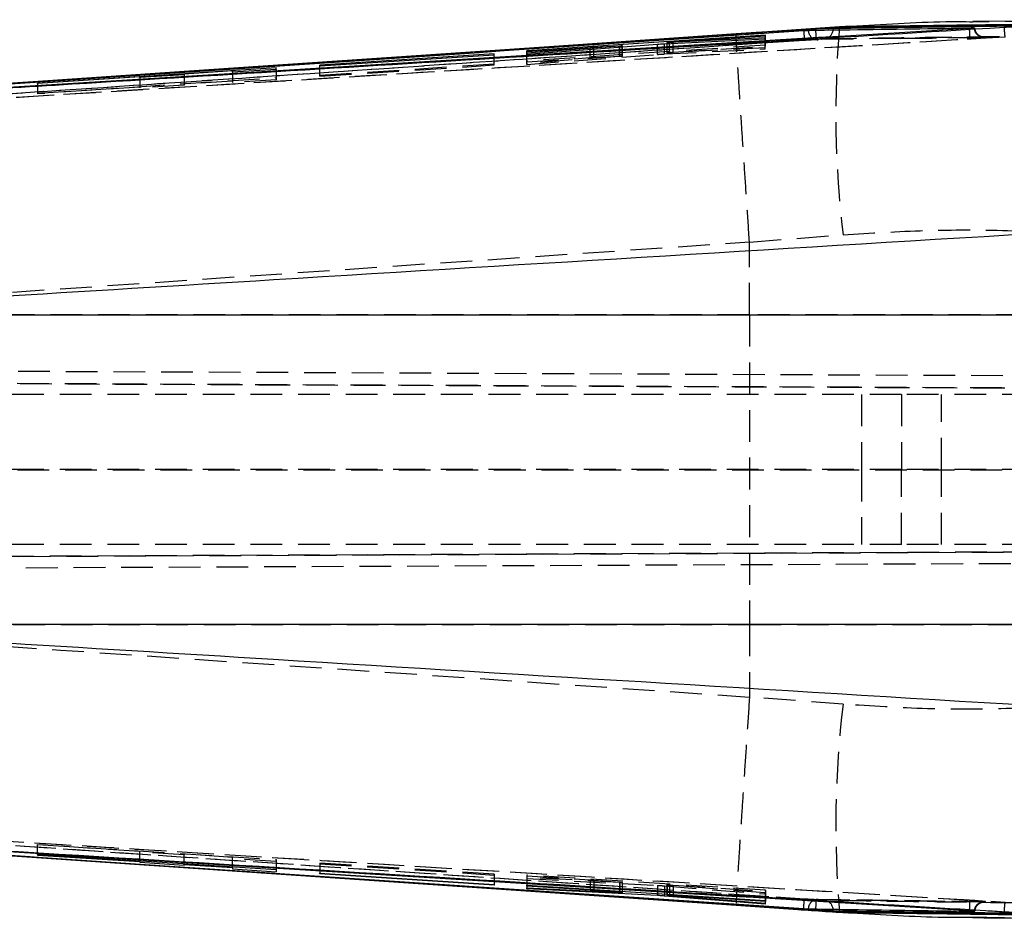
# Model space of a CAD drawing. Extents: x 30 to 387, y 19 to 288.
# Tile 8 of 12: x 267 to 307, y 135 to 171. Entities that reach past the tile are written whole.
import ezdxf

# ---------------------------------------------------------------- set-up
doc = ezdxf.new("R2010")
doc.units = 0
doc.linetypes.add('HIDDEN', pattern=[1.905, 1.27, -0.635])
doc.layers.get('0').update_dxf_attribs({"linetype": 'CONTINUOUS'})

msp = doc.modelspace()

# ---------------------------------------------------------------- linework, layer by layer
at = {"color": 7, "linetype": 'CONTINUOUS'}
for p, q in [((313.7003, 171.3979), (305.3522, 171.3206)), ((300.036, 171.1093), (295.8871, 170.8256)), ((300.0245, 171.111), (297.1455, 170.9133)), ((299.0728, 171.0338), (299.0728, 171.0248)), ((299.0728, 171.0248), (299.076, 170.9768)), ((299.7721, 171.042), (299.7688, 170.987)), ((299.7721, 171.0701), (299.7721, 171.042)), ((305.2235, 171.0405), (305.2227, 171.0402)), ((305.2235, 171.0495), (305.2235, 171.0405)), ((297.0584, 170.785), (287.5185, 170.1556)), ((293.0284, 170.4369), (297.0571, 170.6358)), ((293.1238, 170.4841), (293.1238, 170.4416)), ((297.0575, 170.6778), (293.2312, 170.4867)), ((293.3782, 170.5059), (297.0581, 170.7463)), ((297.0571, 170.6358), (297.0575, 170.6778)), ((297.0581, 170.7463), (297.0584, 170.785)), ((287.5172, 170.0205), (292.7413, 170.4185)), ((287.5176, 170.0568), (287.5172, 170.0205)), ((291.2316, 170.3414), (287.5176, 170.0568)), ((287.5176, 170.0206), (287.5176, 170.0568)), ((287.5182, 170.1231), (290.0506, 170.2885)), ((287.5185, 170.1556), (287.5182, 170.1231)), ((287.5185, 170.1231), (287.5185, 170.1556)), ((290.1996, 170.2973), (291.2427, 170.3503)), ((291.3468, 170.3123), (291.3468, 170.3529)), ((279.2438, 169.5482), (286.218, 169.9976)), ((286.2183, 170.0271), (279.2441, 169.5735)), ((286.218, 169.9976), (286.2183, 170.0271)), ((267.964, 168.862), (277.5039, 169.4895)), ((275.7501, 169.3499), (273.821, 169.2243)), ((277.5039, 169.4078), (275.7501, 169.2961)), ((275.7501, 169.2961), (275.7501, 169.3499)), ((277.5039, 169.4078), (277.5039, 169.4895)), ((279.2441, 169.5735), (279.2438, 169.5482)), ((279.2441, 169.5482), (279.2441, 169.5735)), ((267.7934, 168.9125), (253.4971, 167.9393)), ((272.0531, 169.1092), (267.964, 168.843)), ((273.821, 169.1955), (272.0531, 169.0819)), ((272.0531, 169.0819), (272.0531, 169.1092)), ((273.821, 169.2243), (273.821, 169.1955)), ((267.964, 168.843), (267.964, 168.862)), ((254.7068, 159.6017), (312.8275, 159.6017)), ((312.8275, 147.2168), (254.7068, 147.2168)), ((253.4971, 138.8792), (267.7934, 137.906)), ((261.2983, 138.3469), (295.8861, 135.9896)), ((267.7934, 137.906), (295.8871, 135.9929)), ((277.5039, 137.4101), (267.964, 138.0172)), ((267.964, 138.0172), (267.964, 137.999)), ((267.964, 137.999), (272.0531, 137.7363)), ((272.0531, 137.7363), (272.0531, 137.757)), ((272.0531, 137.7363), (272.0531, 137.709)), ((272.0531, 137.709), (273.821, 137.5939)), ((273.821, 137.6226), (273.821, 137.6445)), ((273.821, 137.5939), (273.821, 137.6226)), ((273.821, 137.6226), (275.7501, 137.4986)), ((275.7501, 137.4986), (275.7501, 137.5217)), ((275.7501, 137.4986), (275.7501, 137.4437)), ((275.7501, 137.4437), (277.5039, 137.3284)), ((277.5039, 137.4101), (277.5039, 137.3284)), ((279.2438, 137.2448), (279.2441, 137.27)), ((286.218, 136.7911), (279.2438, 137.2448)), ((279.2441, 137.27), (286.2183, 136.8207)), ((286.2183, 136.8207), (286.218, 136.7911)), ((286.218, 136.8207), (286.218, 136.7911)), ((287.5172, 136.6523), (287.5176, 136.6911)), ((292.7413, 136.3777), (287.5172, 136.6523)), ((287.5176, 136.6911), (291.2316, 136.4959)), ((287.5182, 136.7575), (287.5185, 136.7881)), ((290.0506, 136.5953), (287.5182, 136.7575)), ((287.5185, 136.7881), (297.0584, 136.1827)), ((291.2427, 136.5033), (290.1996, 136.5848)), ((291.3468, 136.4927), (291.3468, 136.5452)), ((292.7413, 136.4567), (292.7413, 136.3777)), ((297.0571, 136.0337), (293.0284, 136.3589)), ((293.1238, 136.4324), (293.1238, 136.3931)), ((293.131, 136.394), (293.1267, 136.3931)), ((293.131, 136.4319), (293.131, 136.394)), ((293.2312, 136.3823), (297.0575, 136.078)), ((297.0581, 136.1462), (293.3782, 136.3821)), ((295.8861, 135.9907), (298.3534, 135.8226)), ((295.8871, 135.9929), (300.036, 135.7092)), ((297.0575, 136.078), (297.0571, 136.0337)), ((297.0571, 136.078), (297.0571, 136.0337)), ((297.0584, 136.1827), (297.0581, 136.1462)), ((297.0581, 136.1827), (297.0581, 136.1462)), ((299.0728, 135.7937), (299.076, 135.8417)), ((299.7721, 135.7765), (299.7688, 135.8315)), ((299.0728, 135.7937), (299.0728, 135.7847)), ((299.7721, 135.7765), (299.7721, 135.7484)), ((300.0242, 135.7072), (300.036, 135.7092)), ((305.2227, 135.7783), (305.2241, 135.8039)), ((305.2227, 135.7783), (305.2235, 135.778)), ((305.2235, 135.778), (305.2235, 135.769))]:
    msp.add_line(p, q, dxfattribs=at)
at = {"color": 8, "linetype": 'CONTINUOUS'}
for p, q in [((300.0245, 171.1114), (300.036, 171.1093)), ((293.2312, 170.4469), (293.2312, 170.4867)), ((291.2316, 170.3035), (291.2316, 170.3414)), ((291.3356, 170.3114), (291.3356, 170.3508)), ((290.0506, 136.6274), (290.0506, 136.5953)), ((290.1996, 136.618), (290.1996, 136.5848)), ((291.2427, 136.5518), (291.2427, 136.5033)), ((293.0284, 136.4384), (293.0284, 136.3589)), ((293.3782, 136.4163), (293.3782, 136.3821))]:
    msp.add_line(p, q, dxfattribs=at)
at = {"color": 7, "linetype": 'HIDDEN'}
for p, q in [((300.4561, 171.1243), (300.0255, 171.1)), ((293.131, 170.0771), (293.131, 170.4857)), ((293.2312, 170.0781), (293.2312, 170.4469)), ((293.3782, 170.0973), (293.3782, 170.5059)), ((297.0571, 170.227), (297.0571, 170.6358)), ((297.0575, 170.2692), (297.0575, 170.6778)), ((297.0581, 170.3383), (297.0581, 170.7463)), ((297.0584, 170.3774), (297.0584, 170.785)), ((302.4897, 170.6462), (299.169, 170.5982)), ((302.477, 170.6418), (305.7904, 170.6862)), ((287.5182, 169.714), (287.5182, 170.1231)), ((297.0584, 170.3774), (287.5185, 169.7471)), ((287.5185, 169.7471), (287.5185, 170.1231)), ((290.0506, 169.8796), (290.0506, 170.2885)), ((290.1996, 169.8884), (290.1996, 170.2973)), ((291.2316, 169.9323), (291.2316, 170.3035)), ((291.2427, 169.9414), (291.2427, 170.3503)), ((291.3356, 169.9418), (291.3356, 170.3114)), ((291.3468, 169.9438), (291.3468, 170.3123)), ((292.7413, 170.0094), (292.7413, 170.4185)), ((293.0284, 170.0278), (293.0284, 170.4369)), ((293.0284, 170.0278), (297.0571, 170.227)), ((293.1238, 170.4416), (293.1238, 170.0755)), ((297.0575, 170.2692), (293.2312, 170.0781)), ((293.3782, 170.0973), (297.0581, 170.3383)), ((297.0571, 170.227), (297.0575, 170.2692)), ((297.0581, 170.3383), (297.0584, 170.3774)), ((286.218, 169.5877), (286.218, 169.9976)), ((286.2183, 169.6178), (286.2183, 170.0271)), ((287.5172, 169.6102), (287.5172, 170.0205)), ((287.5172, 169.6102), (292.7413, 170.0094)), ((287.5176, 169.6468), (287.5176, 170.0206)), ((291.2316, 169.9323), (287.5176, 169.6468)), ((287.5182, 169.714), (290.0506, 169.8796)), ((287.5185, 169.7471), (287.5182, 169.714)), ((290.1996, 169.8884), (291.2427, 169.9414)), ((275.7501, 169.2961), (275.7501, 168.8856)), ((277.5039, 169.4078), (277.5039, 168.9972)), ((279.2438, 169.1381), (286.218, 169.5877)), ((279.2438, 169.1381), (279.2438, 169.5482)), ((286.2183, 169.6178), (279.2441, 169.1638)), ((279.2441, 169.1638), (279.2441, 169.5482)), ((286.218, 169.5877), (286.2183, 169.6178)), ((287.5176, 169.6468), (287.5172, 169.6102)), ((267.964, 168.4536), (277.5039, 169.0805)), ((272.0531, 169.0819), (272.0531, 168.6721)), ((273.821, 169.1955), (273.821, 168.7855)), ((275.7501, 168.9404), (273.821, 168.8149)), ((277.5039, 168.9972), (275.7501, 168.8856)), ((279.2441, 169.1638), (279.2438, 169.1381)), ((267.964, 168.843), (267.964, 168.4341)), ((272.0531, 168.6999), (267.964, 168.4341)), ((273.821, 168.7855), (272.0531, 168.6721)), ((296.4239, 162.5047), (300.1674, 162.7944)), ((296.4217, 159.6017), (296.4239, 162.5047)), ((296.4235, 162.5154), (296.4239, 162.5047)), ((296.4217, 159.6017), (253.6556, 159.6017)), ((313.274, 159.6017), (296.4217, 159.6017)), ((238.6132, 157.4703), (325.4498, 157.0914)), ((238.6908, 156.9699), (342.0113, 156.5191)), ((325.5628, 156.5909), (238.6934, 156.9699)), ((302.5058, 156.4093), (242.2337, 156.4093)), ((300.9058, 156.4093), (300.9058, 153.4093)), ((302.5058, 156.4093), (302.5058, 153.4093)), ((313.5058, 156.4093), (302.5058, 156.4093)), ((304.1058, 153.4093), (304.1058, 156.4093)), ((238.5843, 153.4092), (325.5628, 153.396)), ((302.5058, 153.4093), (242.2337, 153.4093)), ((300.9058, 153.4093), (300.9058, 150.4093)), ((302.5058, 150.4093), (302.5058, 153.4093)), ((313.5058, 153.4093), (302.5058, 153.4093)), ((304.1058, 150.4093), (304.1058, 153.4093)), ((302.5058, 150.4093), (242.2337, 150.4093)), ((313.5058, 150.4093), (302.5058, 150.4093)), ((342.1124, 150.265), (238.6323, 149.8134)), ((238.6345, 149.8135), (326.0294, 150.1948)), ((325.9167, 149.7292), (238.5717, 149.3481)), ((253.6556, 147.2168), (296.4217, 147.2168)), ((296.4217, 147.2168), (313.274, 147.2168)), ((296.4217, 147.2168), (296.4239, 144.3138)), ((296.4239, 144.3138), (296.4235, 144.3031)), ((300.1674, 144.0241), (296.4239, 144.3138)), ((267.964, 138.4231), (277.5039, 137.8164)), ((267.964, 138.0172), (267.964, 138.4231)), ((272.0531, 138.1424), (267.964, 138.4049)), ((272.0531, 137.757), (272.0531, 138.1424)), ((273.821, 138), (272.0531, 138.1151)), ((275.7501, 137.9049), (273.821, 138.0288)), ((273.821, 137.6445), (273.821, 138.0288)), ((275.7501, 137.5217), (275.7501, 137.9049)), ((277.5039, 137.7347), (275.7501, 137.85)), ((277.5039, 137.8164), (277.5039, 137.4101)), ((279.2441, 137.6765), (279.2438, 137.6512)), ((279.2438, 137.6512), (286.218, 137.1979)), ((279.2438, 137.6512), (279.2438, 137.2448)), ((286.2183, 137.2274), (279.2441, 137.6765)), ((279.2441, 137.6765), (279.2441, 137.27)), ((286.218, 137.1979), (286.2183, 137.2274)), ((286.218, 137.1979), (286.218, 136.8207)), ((286.2183, 137.2274), (286.2183, 136.8207)), ((287.5176, 137.0979), (287.5172, 137.0589)), ((287.5172, 137.0589), (292.7413, 136.7847)), ((287.5172, 137.0589), (287.5172, 136.6523)), ((291.2316, 136.9029), (287.5176, 137.0979)), ((287.5176, 137.0979), (287.5176, 136.6911)), ((287.5185, 137.1947), (287.5182, 137.1642)), ((287.5182, 137.1642), (290.0506, 137.0021)), ((287.5182, 137.1642), (287.5182, 136.7575)), ((297.0584, 136.5897), (287.5185, 137.1947)), ((287.5185, 137.1947), (287.5185, 136.7881)), ((290.0506, 137.0021), (290.0506, 136.6274)), ((290.1996, 136.9917), (291.2427, 136.9103)), ((290.1996, 136.9917), (290.1996, 136.618)), ((291.2316, 136.9029), (291.2316, 136.4959)), ((291.2427, 136.9103), (291.2427, 136.5518)), ((291.3356, 136.8989), (291.3356, 136.4919)), ((291.3468, 136.5452), (291.3468, 136.8998)), ((292.7413, 136.7847), (292.7413, 136.4567)), ((293.0284, 136.766), (297.0571, 136.4407)), ((293.0284, 136.766), (293.0284, 136.4384)), ((293.1238, 136.8002), (293.1238, 136.4324)), ((293.131, 136.8011), (293.131, 136.4319)), ((297.0575, 136.4852), (293.2312, 136.7893)), ((293.2312, 136.7893), (293.2312, 136.3823)), ((293.3782, 136.7891), (297.0581, 136.5534)), ((293.3782, 136.7891), (293.3782, 136.4163)), ((297.0571, 136.4407), (297.0575, 136.4852)), ((297.0571, 136.4407), (297.0571, 136.078)), ((297.0575, 136.4852), (297.0575, 136.078)), ((297.0581, 136.5534), (297.0584, 136.5897)), ((297.0581, 136.5534), (297.0581, 136.1827)), ((297.0584, 136.5897), (297.0584, 136.1827)), ((305.7903, 136.1296), (299.1484, 136.2225)), ((300.0254, 135.7233), (300.4843, 135.6937))]:
    msp.add_line(p, q, dxfattribs=at)
at = {"color": 7, "linetype": 'CONTINUOUS', "flags": 128}
for points in [[(299.0728, 171.0338), (274.0197, 169.3353), (267.7934, 168.9125)], [(295.8862, 170.8282), (288.7961, 170.3444), (261.312, 168.4733)], [(295.8871, 170.8256), (277.6599, 169.5841), (267.7934, 168.9125)], [(253.4971, 138.8792), (283.4061, 136.853), (299.0728, 135.7937)], [(299.0728, 135.7847), (274.0197, 137.4832), (267.7934, 137.906)]]:
    msp.add_lwpolyline(points, dxfattribs=at)
at = {"color": 7, "linetype": 'HIDDEN', "flags": 128}
for points in [[(253.6556, 159.6017), (268.8807, 160.638), (296.4235, 162.5154)], [(296.4235, 144.3031), (268.8807, 146.1805), (253.6556, 147.2168)]]:
    msp.add_lwpolyline(points, dxfattribs=at)
at = {"color": 7, "linetype": 'HIDDEN'}
for centre, radius, start, end in [((299.158, 170.9812), 0.3832, 181.18125, 271.64299), ((271.3046, 169.0308), 27.8395, 3.27204, 4.00819), ((299.3839, 171.0206), 0.3864, 277.00574, 355.00856), ((340.1903, 167.6418), 40.3155, 175.06293, 186.90578), ((340.2362, 139.1747), 40.3613, 173.09913, 184.92846), ((299.1582, 135.837), 0.3835, 88.32009, 178.78317), ((272.2512, 137.7241), 26.8908, 355.98597, 356.74809), ((299.3839, 135.798), 0.3863, 4.97584, 82.98236)]:
    msp.add_arc(centre, radius, start, end, dxfattribs=at)
at = {"color": 7, "linetype": 'CONTINUOUS'}
for points, knots in [([(305.3521, 171.3034), (304.9919, 171.3066), (303.3755, 171.3211), (301.5951, 171.1799), (300.1838, 171.116), (300.036, 171.1093)], [0, 0, 0, 0, 0.20429201, 0.91668896, 1, 1, 1, 1]), ([(249.9472, 167.693), (250.1198, 167.7046), (251.3726, 167.789), (256.9463, 168.1644), (272.9883, 169.2442), (287.9503, 170.2491), (298.5914, 170.9638)], [0, 0, 0, 0, 0.0106438, 0.0772634, 0.343742, 1, 1, 1, 1]), ([(305.2235, 171.0495), (296.0166, 170.4853), (277.6028, 169.357), (259.1899, 168.2172), (249.9834, 167.6473)], [0, 0, 0, 0, 0.5000001, 1, 1, 1, 1]), ([(305.2227, 171.0402), (296.0079, 170.4768), (277.5944, 169.3508), (259.1817, 168.2137), (249.9834, 167.6457)], [0, 0, 0, 0, 0.5004367, 1, 1, 1, 1]), ([(299.0728, 171.0248), (293.8506, 170.6718), (278.6585, 169.645), (263.4668, 168.6152), (253.4971, 167.9393)], [0, 0, 0, 0, 0.3437488, 1, 1, 1, 1]), ([(254.5329, 167.9183), (254.7681, 167.9328), (256.0832, 168.0136), (261.0205, 168.3169), (278.1446, 169.3671), (294.1894, 170.3432), (306.6118, 171.0989)], [0, 0, 0, 0, 0.0135521, 0.075758, 0.2844189, 1, 1, 1, 1]), ([(297.1455, 170.9133), (296.9948, 170.9029), (296.5752, 170.874), (296.1553, 170.8458), (295.8862, 170.8277)], [0, 0, 0, 0, 0.359125, 1, 1, 1, 1]), ([(298.5914, 170.9638), (298.6132, 170.9652), (298.6585, 170.9682), (298.7191, 170.9714), (298.7567, 170.973), (298.771, 170.9733), (298.7749, 170.9733)], [0, 0, 0, 0, 0.28511417, 0.59080829, 0.88954309, 1, 1, 1, 1]), ([(298.7749, 170.9733), (298.8751, 170.9749), (299.4301, 170.9834), (301.6439, 171.0168), (303.7576, 171.0455), (305.4165, 171.068)], [0, 0, 0, 0, 0.0452791, 0.2506896, 1, 1, 1, 1]), ([(299.7721, 171.0701), (299.7277, 171.0689), (299.639, 171.0667), (299.4209, 171.0557), (299.2222, 171.0437), (299.1042, 171.0359), (299.0728, 171.0338)], [0, 0, 0, 0, 0.2972008, 0.5943958, 0.8918208, 1, 1, 1, 1]), ([(299.7721, 171.042), (299.7721, 171.042), (299.7313, 171.042), (299.6373, 171.0401), (299.4213, 171.0352), (299.222, 171.0295), (299.1041, 171.0258), (299.0728, 171.0248)], [0, 0, 0, 0, 0.0000725, 0.2973463, 0.594796, 0.8924497, 1, 1, 1, 1]), ([(307.3429, 171.1693), (306.0811, 171.1539), (303.5574, 171.1231), (301.0338, 171.0877), (299.7721, 171.0701)], [0, 0, 0, 0, 0.5, 1, 1, 1, 1]), ([(308.581, 171.2198), (307.3717, 171.2054), (304.9123, 171.1761), (302.0636, 171.1382), (300.4239, 171.1148), (300.036, 171.1093)], [0, 0, 0, 0, 0.42481187, 0.8639418, 1, 1, 1, 1]), ([(305.2925, 171.054), (305.2898, 171.0534), (305.2676, 171.0489), (305.2441, 171.0444), (305.2235, 171.0405)], [0, 0, 0, 0, 0.1203917, 1, 1, 1, 1]), ([(305.2925, 171.054), (305.2913, 171.0539), (305.2692, 171.0524), (305.2458, 171.0509), (305.2235, 171.0495)], [0, 0, 0, 0, 0.0511071, 1, 1, 1, 1]), ([(305.4165, 171.068), (305.4232, 171.068), (305.4378, 171.0679), (305.4323, 171.066), (305.4042, 171.0628), (305.3568, 171.0586), (305.314, 171.0555), (305.2925, 171.054)], [0, 0, 0, 0, 0.1822463, 0.3920829, 0.5935337, 0.7952832, 1, 1, 1, 1]), ([(306.6118, 171.0989), (306.7129, 171.1054), (306.8155, 171.1119), (306.9104, 171.1186), (306.9119, 171.1187)], [0, 0, 0, 0, 0.9846256, 1, 1, 1, 1]), ([(293.2312, 170.4867), (293.2094, 170.4857), (293.166, 170.4837), (293.1295, 170.4829), (293.1201, 170.4838), (293.1281, 170.4852), (293.131, 170.4857)], [0, 0, 0, 0, 0.2826069, 0.5652364, 0.8471505, 1, 1, 1, 1]), ([(293.131, 170.4857), (293.1404, 170.4869), (293.1593, 170.4892), (293.2198, 170.4945), (293.295, 170.5003), (293.3509, 170.504), (293.3782, 170.5059)], [0, 0, 0, 0, 0.2526676, 0.5052711, 0.7585422, 1, 1, 1, 1]), ([(295.8865, 170.8229), (295.8864, 170.8249), (295.8863, 170.8307), (295.8867, 170.8276), (295.8871, 170.8256)], [0, 0, 0, 0, 0.3403319, 1, 1, 1, 1]), ([(290.0506, 170.2885), (290.0792, 170.2903), (290.1328, 170.2937), (290.1784, 170.2962), (290.1996, 170.2973)], [0, 0, 0, 0, 0.5355885, 1, 1, 1, 1]), ([(291.3356, 170.3508), (291.3247, 170.3496), (291.3023, 170.347), (291.2556, 170.3433), (291.2316, 170.3414)], [0, 0, 0, 0, 0.4865695, 1, 1, 1, 1]), ([(291.2427, 170.3503), (291.2646, 170.3514), (291.3083, 170.3535), (291.3282, 170.3537), (291.3382, 170.3538)], [0, 0, 0, 0, 0.4999758, 1, 1, 1, 1]), ([(291.3443, 170.3529), (291.3451, 170.3528), (291.3483, 170.3525), (291.341, 170.3515), (291.3356, 170.3508)], [0, 0, 0, 0, 0.2581209, 1, 1, 1, 1]), ([(292.7413, 170.4185), (292.7668, 170.4204), (292.8177, 170.4242), (292.9053, 170.43), (292.9774, 170.4342), (293.015, 170.4362), (293.0284, 170.4369)], [0, 0, 0, 0, 0.2812611, 0.5624709, 0.8440325, 1, 1, 1, 1]), ([(308.7451, 162.9007), (298.2968, 162.2658), (280.2837, 161.1713), (262.2713, 160.0659), (254.7068, 159.6017)], [0, 0, 0, 0, 0.5800413, 1, 1, 1, 1]), ([(254.7068, 147.2168), (262.2713, 146.7526), (280.2837, 145.6472), (298.2968, 144.5527), (308.7451, 143.9178)], [0, 0, 0, 0, 0.4199587, 1, 1, 1, 1]), ([(249.9472, 139.1255), (250.1198, 139.1139), (251.3726, 139.0295), (256.9463, 138.6541), (272.9883, 137.5743), (287.9503, 136.5694), (298.5914, 135.8547)], [0, 0, 0, 0, 0.0106438, 0.0772634, 0.343742, 1, 1, 1, 1]), ([(249.9834, 139.1728), (259.1817, 138.6048), (277.5944, 137.4677), (296.0079, 136.3417), (305.2227, 135.7783)], [0, 0, 0, 0, 0.4995633, 1, 1, 1, 1]), ([(305.2235, 135.769), (296.0166, 136.3332), (277.6028, 137.4615), (259.1899, 138.6013), (249.9834, 139.1712)], [0, 0, 0, 0, 0.5000001, 1, 1, 1, 1]), ([(306.6119, 135.7196), (306.3594, 135.7349), (305.0269, 135.8158), (299.3749, 136.1591), (285.4231, 137.008), (269.3958, 137.9873), (257.6883, 138.7064), (254.5329, 138.9002)], [0, 0, 0, 0, 0.0145448, 0.0767508, 0.3255746, 0.8182257, 1, 1, 1, 1]), ([(290.1996, 136.5848), (290.1749, 136.5867), (290.1288, 136.5901), (290.0754, 136.5936), (290.0506, 136.5953)], [0, 0, 0, 0, 0.5361638, 1, 1, 1, 1]), ([(291.2316, 136.4959), (291.2544, 136.4948), (291.3013, 136.4925), (291.324, 136.4921), (291.3356, 136.4919)], [0, 0, 0, 0, 0.48586408, 1, 1, 1, 1]), ([(291.3453, 136.4927), (291.3458, 136.4928), (291.3504, 136.4931), (291.3314, 136.4955), (291.294, 136.4992), (291.2574, 136.5021), (291.2427, 136.5033)], [0, 0, 0, 0, 0.0425149, 0.4015061, 0.7611875, 1, 1, 1, 1]), ([(293.0284, 136.3589), (293.0034, 136.3609), (292.9534, 136.3647), (292.866, 136.3705), (292.7933, 136.3749), (292.7549, 136.377), (292.7413, 136.3777)], [0, 0, 0, 0, 0.2817548, 0.5635356, 0.8453001, 1, 1, 1, 1]), ([(293.125, 136.3927), (293.1306, 136.3918), (293.1418, 136.39), (293.1845, 136.386), (293.2189, 136.3833), (293.2312, 136.3823)], [0, 0, 0, 0, 0.39127297, 0.78341586, 1, 1, 1, 1]), ([(293.3782, 136.3821), (293.3494, 136.3839), (293.2919, 136.3874), (293.216, 136.3914), (293.1578, 136.3939), (293.1397, 136.394), (293.131, 136.394)], [0, 0, 0, 0, 0.2543415, 0.5087413, 0.7623489, 1, 1, 1, 1]), ([(295.8865, 135.9957), (295.8864, 135.9937), (295.8863, 135.9878), (295.8867, 135.9909), (295.8871, 135.9929)], [0, 0, 0, 0, 0.3438497, 1, 1, 1, 1]), ([(298.3534, 135.8226), (298.5383, 135.8101), (299.0959, 135.7722), (299.6522, 135.7333), (300.0241, 135.7073)], [0, 0, 0, 0, 0.3314705, 1, 1, 1, 1]), ([(298.5914, 135.8547), (298.6135, 135.8533), (298.6592, 135.8503), (298.72, 135.847), (298.7572, 135.8455), (298.7712, 135.8452), (298.7749, 135.8452)], [0, 0, 0, 0, 0.2880624, 0.5967911, 0.8955665, 1, 1, 1, 1]), ([(298.7749, 135.8452), (298.8886, 135.8434), (299.457, 135.8347), (301.6708, 135.8013), (303.771, 135.7728), (305.4165, 135.7505)], [0, 0, 0, 0, 0.0513527, 0.2567632, 1, 1, 1, 1]), ([(299.0728, 135.7937), (299.1599, 135.791), (299.334, 135.7857), (299.5641, 135.7797), (299.705, 135.7773), (299.7574, 135.7765), (299.7721, 135.7765), (299.7721, 135.7765)], [0, 0, 0, 0, 0.29777778, 0.59539207, 0.89283409, 0.99992748, 1, 1, 1, 1]), ([(299.7721, 135.7484), (299.7277, 135.7496), (299.639, 135.7518), (299.4209, 135.7628), (299.2222, 135.7748), (299.1042, 135.7826), (299.0728, 135.7847)], [0, 0, 0, 0, 0.2972008, 0.5943958, 0.8918208, 1, 1, 1, 1]), ([(307.3429, 135.6492), (306.0811, 135.6646), (303.5574, 135.6954), (301.0338, 135.7308), (299.7721, 135.7484)], [0, 0, 0, 0, 0.5, 1, 1, 1, 1]), ([(300.036, 135.7092), (300.1931, 135.702), (301.5784, 135.6388), (303.3575, 135.4997), (304.964, 135.5124), (305.3494, 135.5154)], [0, 0, 0, 0, 0.088631, 0.7813615, 1, 1, 1, 1]), ([(300.036, 135.7092), (300.4239, 135.7037), (302.0942, 135.6799), (304.9429, 135.642), (307.4022, 135.6127), (308.581, 135.5987)], [0, 0, 0, 0, 0.1360558, 0.5859232, 1, 1, 1, 1]), ([(305.2235, 135.778), (305.2441, 135.7741), (305.2676, 135.7696), (305.2898, 135.7651), (305.2925, 135.7645)], [0, 0, 0, 0, 0.8796098, 1, 1, 1, 1]), ([(305.2925, 135.7645), (305.2913, 135.7646), (305.2692, 135.7661), (305.2458, 135.7676), (305.2235, 135.769)], [0, 0, 0, 0, 0.0511071, 1, 1, 1, 1]), ([(305.4165, 135.7505), (305.4232, 135.7505), (305.4378, 135.7506), (305.4323, 135.7525), (305.4042, 135.7557), (305.3568, 135.7599), (305.314, 135.763), (305.2925, 135.7645)], [0, 0, 0, 0, 0.1822463, 0.3920829, 0.5935337, 0.7952832, 1, 1, 1, 1]), ([(305.3494, 135.4973), (306.522, 135.4848), (309.0796, 135.4575), (311.669, 135.4381), (313.0712, 135.4277)], [0, 0, 0, 0, 0.45848322, 1, 1, 1, 1]), ([(306.9119, 135.6998), (306.8917, 135.7012), (306.7956, 135.708), (306.6929, 135.7145), (306.6119, 135.7196)], [0, 0, 0, 0, 0.2104224, 1, 1, 1, 1])]:
    msp.add_open_spline(points, degree=3, knots=knots, dxfattribs=at)
at = {"color": 7, "linetype": 'HIDDEN'}
for points, knots in [([(309.8173, 171.2248), (309.3732, 171.2519), (307.8973, 171.3422), (306.3993, 171.3194), (305.3521, 171.3034)], [0, 0, 0, 0, 0.3009394, 1, 1, 1, 1]), ([(298.5914, 170.9638), (298.5948, 170.9137), (298.6019, 170.8099), (298.6112, 170.6778), (298.6181, 170.5846), (298.6192, 170.5747), (298.6198, 170.5697)], [0, 0, 0, 0, 0.2373826, 0.4915887, 0.7457958, 1, 1, 1, 1]), ([(305.2333, 170.6352), (305.2348, 170.6424), (305.2377, 170.6567), (305.2367, 170.7509), (305.2318, 170.8835), (305.2257, 170.988), (305.2227, 171.0402)], [0, 0, 0, 0, 0.249999, 0.5000012, 0.7499995, 1, 1, 1, 1]), ([(305.8103, 170.6905), (305.798, 170.69), (305.7627, 170.6886), (305.6862, 170.6999), (305.5861, 170.7447), (305.4921, 170.8372), (305.4326, 170.9505), (305.4214, 171.0318), (305.4165, 171.068)], [0, 0, 0, 0, 0.0637822, 0.1836387, 0.3984891, 0.6133487, 0.8282017, 1, 1, 1, 1]), ([(305.7823, 170.6895), (305.7912, 170.6896), (305.8091, 170.6898), (305.8109, 170.6896), (305.8021, 170.6899), (305.7783, 170.6923), (305.7278, 170.7012), (305.638, 170.7336), (305.5371, 170.8113), (305.4566, 170.9295), (305.4424, 171.0214), (305.4352, 171.0679)], [0, 0, 0, 0, 0.0770074, 0.1549578, 0.215727, 0.2558391, 0.3104926, 0.4451058, 0.6320166, 0.8139466, 1, 1, 1, 1]), ([(306.6514, 170.7049), (306.6491, 170.7099), (306.6445, 170.7198), (306.6337, 170.8129), (306.6221, 170.9451), (306.6152, 171.0489), (306.6119, 171.0989)], [0, 0, 0, 0, 0.25433103, 0.5086607, 0.76299254, 1, 1, 1, 1]), ([(248.9943, 167.227), (257.227, 167.7854), (268.7062, 168.564), (285.4077, 169.6944), (293.8765, 170.2668), (299.0987, 170.6198)], [0, 0, 0, 0, 0.49293769, 0.6873205, 1, 1, 1, 1]), ([(306.6514, 170.7049), (296.2659, 170.0724), (277.0576, 168.9025), (257.8501, 167.7211), (249.0278, 167.1784)], [0, 0, 0, 0, 0.5406799, 1, 1, 1, 1]), ([(298.6198, 170.5697), (290.5124, 170.0241), (282.3956, 169.4778), (266.1809, 168.3842), (258.0736, 167.837), (249.9756, 167.2906)], [0, 0, 0, 0, 0.5000001, 0.5005763, 1, 1, 1, 1]), ([(249.9923, 167.2404), (259.1909, 167.8085), (277.6041, 168.9456), (296.0182, 170.0717), (305.2333, 170.6352)], [0, 0, 0, 0, 0.4995614, 1, 1, 1, 1]), ([(296.4235, 162.5154), (296.3892, 163.0236), (296.3204, 164.0398), (296.2231, 165.4932), (296.1337, 166.8389), (296.0548, 168.0413), (295.9889, 169.0619), (295.9377, 169.8732), (295.9018, 170.4669), (295.8924, 170.6537), (295.8877, 170.7471)], [0, 0, 0, 0, 0.1249978, 0.2499955, 0.3749931, 0.4999907, 0.6249908, 0.749991, 0.8749955, 1, 1, 1, 1]), ([(299.169, 170.5982), (299.1339, 170.5972), (299.0638, 170.5954), (298.8919, 170.5867), (298.736, 170.5774), (298.6438, 170.5713), (298.6198, 170.5697)], [0, 0, 0, 0, 0.29822, 0.5964239, 0.8947636, 1, 1, 1, 1]), ([(299.0987, 170.6198), (299.1136, 170.6208), (299.1696, 170.6246), (299.2641, 170.6302), (299.3677, 170.6354), (299.4099, 170.6365), (299.431, 170.6371)], [0, 0, 0, 0, 0.1075543, 0.4054123, 0.703176, 1, 1, 1, 1]), ([(299.431, 170.6371), (300.6923, 170.6551), (303.2148, 170.6911), (305.7376, 170.7226), (306.9988, 170.7384)], [0, 0, 0, 0, 0.5000428, 1, 1, 1, 1]), ([(305.8103, 170.6905), (305.6966, 170.689), (304.5897, 170.6748), (303.4829, 170.6597), (302.4897, 170.6462)], [0, 0, 0, 0, 0.1026883, 1, 1, 1, 1]), ([(305.2333, 170.6352), (305.2963, 170.6391), (305.4281, 170.6475), (305.6109, 170.6608), (305.7591, 170.6733), (305.8498, 170.6832), (305.8794, 170.69), (305.8341, 170.6903), (305.8103, 170.6905)], [0, 0, 0, 0, 0.1522462, 0.3186996, 0.4831356, 0.6494622, 0.8157817, 1, 1, 1, 1]), ([(293.2312, 170.0781), (293.2094, 170.0771), (293.166, 170.075), (293.1295, 170.0743), (293.1201, 170.0752), (293.1281, 170.0766), (293.131, 170.0771)], [0, 0, 0, 0, 0.2826055, 0.5652229, 0.8471375, 1, 1, 1, 1]), ([(293.131, 170.0771), (293.1404, 170.0783), (293.1593, 170.0807), (293.2198, 170.0859), (293.295, 170.0917), (293.3509, 170.0955), (293.3782, 170.0973)], [0, 0, 0, 0, 0.2526676, 0.5052762, 0.7585865, 1, 1, 1, 1]), ([(290.0506, 169.8796), (290.0792, 169.8814), (290.1328, 169.8849), (290.1784, 169.8873), (290.1996, 169.8884)], [0, 0, 0, 0, 0.5355897, 1, 1, 1, 1]), ([(291.3356, 169.9418), (291.3247, 169.9406), (291.3023, 169.938), (291.2556, 169.9342), (291.2316, 169.9323)], [0, 0, 0, 0, 0.486577, 1, 1, 1, 1]), ([(291.2427, 169.9414), (291.2646, 169.9424), (291.3083, 169.9445), (291.3282, 169.9447), (291.3382, 169.9448)], [0, 0, 0, 0, 0.4999803, 1, 1, 1, 1]), ([(291.3443, 169.9438), (291.3451, 169.9438), (291.3483, 169.9435), (291.341, 169.9425), (291.3356, 169.9418)], [0, 0, 0, 0, 0.25804627, 1, 1, 1, 1]), ([(292.7413, 170.0094), (292.7668, 170.0113), (292.8177, 170.0151), (292.9053, 170.0209), (292.9774, 170.0252), (293.015, 170.0271), (293.0284, 170.0278)], [0, 0, 0, 0, 0.2812629, 0.562474, 0.8440363, 1, 1, 1, 1]), ([(300.1674, 162.7944), (301.2651, 162.8643), (303.4606, 163.0042), (306.7677, 162.992), (310.0737, 162.8165), (312.2465, 162.5298), (313.333, 162.3864)], [0, 0, 0, 0, 0.24709327, 0.49417379, 0.74708885, 1, 1, 1, 1]), ([(296.4217, 159.6017), (296.4205, 157.5454), (296.4181, 153.4172), (296.4205, 149.2889), (296.4217, 147.2168)], [0, 0, 0, 0, 0.4980936, 1, 1, 1, 1]), ([(296.4235, 144.3031), (296.3896, 143.8021), (296.3209, 142.7855), (296.224, 141.339), (296.1341, 139.9848), (296.0555, 138.7883), (295.9891, 137.7596), (295.9382, 136.9527), (295.9019, 136.3524), (295.8925, 136.1659), (295.8877, 136.0714)], [0, 0, 0, 0, 0.1232112, 0.2499955, 0.3732066, 0.4999907, 0.6232044, 0.749991, 0.8732089, 1, 1, 1, 1]), ([(313.333, 144.4321), (312.272, 144.2916), (310.1502, 144.0107), (306.8718, 143.8295), (303.5392, 143.8104), (301.2913, 143.9529), (300.1674, 144.0241)], [0, 0, 0, 0, 0.2470169, 0.4940389, 0.7470126, 1, 1, 1, 1]), ([(299.0987, 136.1987), (290.6299, 136.7712), (275.0192, 137.8267), (258.3179, 138.9588), (250.0852, 139.5175), (248.9943, 139.5915)], [0, 0, 0, 0, 0.5070622, 0.9346841, 1, 1, 1, 1]), ([(249.0277, 139.6401), (259.4128, 139.0015), (278.6203, 137.8204), (297.8287, 136.6508), (306.6515, 136.1135)], [0, 0, 0, 0, 0.5406791, 1, 1, 1, 1]), ([(249.9756, 139.5279), (258.0829, 138.9807), (274.2975, 137.8861), (290.5124, 136.7946), (298.6198, 136.2488)], [0, 0, 0, 0, 0.49999993, 1, 1, 1, 1]), ([(305.2333, 136.1833), (296.0182, 136.7468), (277.6041, 137.8729), (259.1909, 139.01), (249.9923, 139.5781)], [0, 0, 0, 0, 0.5004386, 1, 1, 1, 1]), ([(290.0506, 137.0021), (290.0793, 137.0002), (290.1328, 136.9967), (290.1784, 136.9933), (290.1996, 136.9917)], [0, 0, 0, 0, 0.5361233, 1, 1, 1, 1]), ([(291.3356, 136.8989), (291.3248, 136.899), (291.3024, 136.8994), (291.2557, 136.9017), (291.2316, 136.9029)], [0, 0, 0, 0, 0.48554, 1, 1, 1, 1]), ([(291.2427, 136.9103), (291.2643, 136.9085), (291.3074, 136.905), (291.3426, 136.9012), (291.3508, 136.8991), (291.3399, 136.8989), (291.3356, 136.8989)], [0, 0, 0, 0, 0.2748227, 0.5497172, 0.8237289, 1, 1, 1, 1]), ([(292.7413, 136.7847), (292.7667, 136.7833), (292.8176, 136.7806), (292.905, 136.775), (292.9772, 136.77), (293.0149, 136.767), (293.0284, 136.766)], [0, 0, 0, 0, 0.2806313, 0.5611996, 0.8425263, 1, 1, 1, 1]), ([(293.2312, 136.7893), (293.2094, 136.7911), (293.1659, 136.7946), (293.1294, 136.7986), (293.1201, 136.8006), (293.1282, 136.8009), (293.131, 136.8011)], [0, 0, 0, 0, 0.2834644, 0.5669487, 0.8495485, 1, 1, 1, 1]), ([(293.131, 136.8011), (293.1404, 136.801), (293.1593, 136.8009), (293.2195, 136.7982), (293.2947, 136.7943), (293.3507, 136.7908), (293.3782, 136.7891)], [0, 0, 0, 0, 0.2521256, 0.5042015, 0.7567671, 1, 1, 1, 1]), ([(298.5914, 135.8547), (298.5948, 135.9048), (298.6019, 136.0086), (298.6112, 136.1407), (298.6181, 136.2339), (298.6192, 136.2438), (298.6198, 136.2488)], [0, 0, 0, 0, 0.2373826, 0.4915887, 0.7457958, 1, 1, 1, 1]), ([(298.6198, 136.2488), (298.6438, 136.2472), (298.736, 136.2411), (298.8919, 136.2318), (299.0642, 136.2231), (299.1343, 136.2212), (299.1695, 136.2203)], [0, 0, 0, 0, 0.1050636, 0.4029135, 0.7006277, 1, 1, 1, 1]), ([(299.4311, 136.1814), (299.4244, 136.1815), (299.3989, 136.182), (299.3323, 136.1847), (299.2227, 136.1906), (299.14, 136.196), (299.0987, 136.1987)], [0, 0, 0, 0, 0.1072258, 0.4047494, 0.7023123, 1, 1, 1, 1]), ([(299.1695, 136.2203), (300.2762, 136.204), (302.4897, 136.1714), (304.7034, 136.1425), (305.8103, 136.128)], [0, 0, 0, 0, 0.4999839, 1, 1, 1, 1]), ([(306.9995, 136.0801), (305.738, 136.0959), (303.2151, 136.1273), (300.6925, 136.1634), (299.4311, 136.1814)], [0, 0, 0, 0, 0.500012, 1, 1, 1, 1]), ([(305.2241, 135.8039), (305.2266, 135.8473), (305.2321, 135.9428), (305.2367, 136.0675), (305.2377, 136.1618), (305.2348, 136.1762), (305.2333, 136.1833)], [0, 0, 0, 0, 0.2172025, 0.4781334, 0.7390684, 1, 1, 1, 1]), ([(305.8103, 136.128), (305.8133, 136.128), (305.8437, 136.1277), (305.8753, 136.129), (305.8507, 136.1353), (305.7589, 136.1452), (305.611, 136.1577), (305.4281, 136.171), (305.2963, 136.1794), (305.2333, 136.1833)], [0, 0, 0, 0, 0.0182711, 0.1844524, 0.3507242, 0.5170031, 0.6813919, 0.8477975, 1, 1, 1, 1]), ([(305.4165, 135.7505), (305.4214, 135.7867), (305.4326, 135.868), (305.4921, 135.9813), (305.5861, 136.0738), (305.6862, 136.1186), (305.7627, 136.1299), (305.798, 136.1285), (305.8103, 136.128)], [0, 0, 0, 0, 0.1717983, 0.3866513, 0.6015109, 0.8163613, 0.9362178, 1, 1, 1, 1]), ([(305.4369, 135.7503), (305.4434, 135.7971), (305.4554, 135.8845), (305.5236, 135.9879), (305.5996, 136.0573), (305.6739, 136.0983), (305.7359, 136.1187), (305.7779, 136.1262), (305.7981, 136.1282), (305.8077, 136.1288), (305.8104, 136.1289), (305.8046, 136.1287), (305.7898, 136.1289), (305.7828, 136.1289)], [0, 0, 0, 0, 0.18333617, 0.34237923, 0.47423375, 0.58538542, 0.6745003, 0.73379798, 0.7704719, 0.80570312, 0.853491, 0.93091051, 1, 1, 1, 1]), ([(306.6119, 135.7196), (306.6152, 135.7696), (306.6221, 135.8734), (306.6337, 136.0056), (306.6445, 136.0987), (306.6492, 136.1086), (306.6515, 136.1135)], [0, 0, 0, 0, 0.2370093, 0.491339, 0.7456723, 1, 1, 1, 1]), ([(305.3494, 135.5154), (306.3452, 135.5003), (307.8902, 135.4767), (309.4128, 135.5697), (309.9541, 135.6028)], [0, 0, 0, 0, 0.6444914, 1, 1, 1, 1])]:
    msp.add_open_spline(points, degree=3, knots=knots, dxfattribs=at)
at = {"color": 8, "linetype": 'CONTINUOUS'}
for points, knots in [([(307.2074, 171.1418), (305.9907, 171.1266), (303.5122, 171.0956), (301.0338, 171.0601), (299.7721, 171.042)], [0, 0, 0, 0, 0.4908876, 1, 1, 1, 1]), ([(299.7721, 135.7765), (301.0338, 135.7584), (303.5122, 135.7229), (305.9907, 135.6919), (307.2074, 135.6767)], [0, 0, 0, 0, 0.5091123, 1, 1, 1, 1])]:
    msp.add_open_spline(points, degree=3, knots=knots, dxfattribs=at)

doc.saveas('drawing.dxf')
